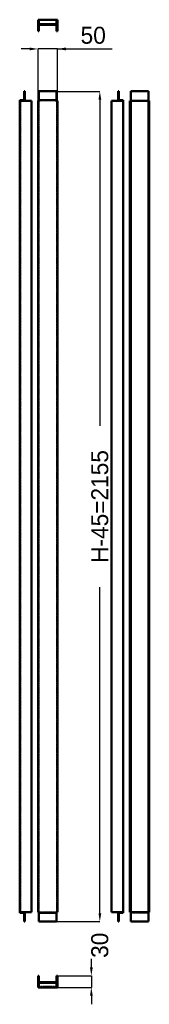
# Model space of a CAD drawing. Header units: millimetres. Extents: x 0 to 335, y -44 to 2511.
import ezdxf

# ---------------------------------------------------------------- set-up
doc = ezdxf.new("R2010")
doc.units = ezdxf.units.MM
doc.linetypes.add('Dashed', pattern=[2, 1, -1])
for name, color, linetype, lineweight in [('AM_0', 7, 'Continuous', 50), ('AM_5', 3, 'Continuous', 25), ('AM_9', 6, 'Dashed', 25)]:
    doc.layers.add(name, color=color, linetype=linetype, lineweight=lineweight)
doc.dimstyles.new('ISO-25', dxfattribs={"dimtxt": 2.5, "dimasz": 2.5, "dimexe": 1.25, "dimexo": 0.625, "dimtad": 1, "dimtxsty": 'Standard', "dimcen": 2.5, "dimadec": 0, "dimazin": 0, "dimtfac": 1, "dimtmove": 0, "dimatfit": 3, "dimfxl": 1, "dimarcsym": 0})

# ---------------------------------------------------------------- blocks, each defined once
blk = doc.blocks.new('1_HP2200_0__0_in_HP2200_0__1300')
at = {"layer": 'AM_0'}
for p, q in [((47.32, 30), (47.32, 0)), ((49.32, 30), (47.32, 30)), ((49.32, 2), (49.32, 30)), ((95.32, 30), (95.32, 2)), ((97.32, 30), (95.32, 30)), ((97.32, 0), (97.32, 30)), ((47.32, 3), (49.32, 3)), ((47.32, 0), (97.32, 0)), ((50.32, 2), (49.32, 2)), ((49.37, 13.5), (49.37, 2)), ((95.27, 13.5), (49.37, 13.5)), ((95.27, 11.5), (49.37, 11.5)), ((50.32, 2), (50.32, 0)), ((95.32, 2), (94.32, 2)), ((94.32, 2), (94.32, 0)), ((95.27, 13.5), (95.27, 2)), ((95.32, 3), (97.32, 3))]:
    blk.add_line(p, q, dxfattribs=at)
at = {"layer": 'AM_9'}
blk.add_line((94.32, 2), (50.32, 2), dxfattribs=at)
blk = doc.blocks.new('2_HP2200_0__0_in_HP2200_0__1300')
at = {"layer": 'AM_0'}
for p, q in [((13.5, 2325.52), (11.5, 2325.52)), ((11.5, 2325.52), (11.5, 2302.52)), ((13.5, 2300.52), (13.5, 2325.52)), ((11.5, 2302.52), (0, 2302.52)), ((0, 2302.52), (0, 193.52)), ((2, 2299.52), (2, 2302.52)), ((2, 2300.52), (30, 2300.52)), ((3, 2300.52), (3, 2299.52)), ((30, 2300.52), (30, 195.52)), ((0, 2299.52), (3, 2299.52)), ((0, 196.52), (3, 196.52)), ((0, 193.52), (11.5, 193.52)), ((2, 193.52), (2, 196.52)), ((30, 195.52), (2, 195.52)), ((3, 196.52), (3, 195.52)), ((11.5, 193.52), (11.5, 170.52)), ((13.5, 170.52), (13.5, 195.52)), ((11.5, 170.52), (13.5, 170.52))]:
    blk.add_line(p, q, dxfattribs=at)
at = {"layer": 'AM_9'}
blk.add_line((2, 2299.52), (2, 196.52), dxfattribs=at)
blk = doc.blocks.new('3_HP2200_0__0_in_HP2200_0__1300')
at = {"layer": 'AM_0'}
for p, q in [((49.37, 2325.52), (49.37, 2300.52)), ((95.27, 2325.52), (49.37, 2325.52)), ((95.27, 2325.52), (95.27, 2300.52)), ((47.32, 2300.52), (49.32, 2300.52)), ((47.32, 2300.52), (47.32, 195.52)), ((49.32, 2300.52), (49.32, 2299.52)), ((95.27, 2302.52), (49.37, 2302.52)), ((50.32, 2300.52), (49.37, 2300.52)), ((50.32, 2302.52), (50.32, 2299.52)), ((94.32, 2302.52), (94.32, 2299.52)), ((95.27, 2300.52), (94.32, 2300.52)), ((95.32, 2300.52), (95.32, 2299.52)), ((95.32, 2300.52), (97.32, 2300.52)), ((97.32, 2300.52), (97.32, 195.52)), ((47.32, 2299.52), (50.32, 2299.52)), ((94.32, 2299.52), (97.32, 2299.52)), ((47.32, 196.52), (50.32, 196.52)), ((47.32, 195.52), (49.32, 195.52)), ((49.32, 196.52), (49.32, 195.52)), ((49.37, 195.52), (49.37, 170.52)), ((50.32, 195.52), (49.37, 195.52)), ((95.27, 193.52), (49.37, 193.52)), ((50.32, 196.52), (50.32, 193.52)), ((94.32, 196.52), (97.32, 196.52)), ((94.32, 196.52), (94.32, 193.52)), ((95.27, 195.52), (94.32, 195.52)), ((95.27, 195.52), (95.27, 170.52)), ((95.32, 196.52), (95.32, 195.52)), ((95.32, 195.52), (97.32, 195.52)), ((95.27, 170.52), (49.37, 170.52))]:
    blk.add_line(p, q, dxfattribs=at)
at = {"layer": 'AM_9'}
for p, q in [((94.32, 2300.52), (50.32, 2300.52)), ((49.32, 2299.52), (49.32, 196.52)), ((95.32, 2299.52), (95.32, 196.52)), ((94.32, 195.52), (50.32, 195.52))]:
    blk.add_line(p, q, dxfattribs=at)
blk = doc.blocks.new('4_HP2200_0__0_in_HP2200_0__1300')
at = {"layer": 'AM_0'}
for p, q in [((254.34, 2325.52), (256.34, 2325.52)), ((254.34, 2300.52), (254.34, 2325.52)), ((256.34, 2325.52), (256.34, 2302.52)), ((265.84, 2300.52), (237.84, 2300.52)), ((237.84, 2300.52), (237.84, 195.52)), ((256.34, 2302.52), (267.84, 2302.52)), ((264.84, 2300.52), (264.84, 2299.52)), ((265.84, 2299.52), (265.84, 2302.52)), ((267.84, 2302.52), (267.84, 193.52)), ((264.84, 2299.52), (267.84, 2299.52)), ((237.84, 195.52), (265.84, 195.52)), ((254.34, 170.52), (254.34, 195.52)), ((267.84, 193.52), (256.34, 193.52)), ((256.34, 193.52), (256.34, 170.52)), ((264.84, 196.52), (264.84, 195.52)), ((264.84, 196.52), (267.84, 196.52)), ((265.84, 193.52), (265.84, 196.52)), ((256.34, 170.52), (254.34, 170.52))]:
    blk.add_line(p, q, dxfattribs=at)
at = {"layer": 'AM_9'}
blk.add_line((265.84, 2299.52), (265.84, 196.52), dxfattribs=at)
blk = doc.blocks.new('5_HP2200_0__0_in_HP2200_0__1300')
at = {"layer": 'AM_0'}
for p, q in [((287.21, 2325.52), (333.11, 2325.52)), ((287.21, 2300.52), (287.21, 2325.52)), ((333.11, 2300.52), (333.11, 2325.52)), ((285.16, 2300.52), (287.16, 2300.52)), ((285.16, 2300.52), (285.16, 195.52)), ((287.16, 2300.52), (287.16, 195.52)), ((287.21, 2300.52), (333.11, 2300.52)), ((288.16, 2299.52), (288.16, 2300.52)), ((332.16, 2299.52), (332.16, 2300.52)), ((333.16, 2300.52), (333.16, 195.52)), ((333.16, 2300.52), (335.16, 2300.52)), ((335.16, 2300.52), (335.16, 195.52)), ((287.16, 2299.52), (288.16, 2299.52)), ((332.16, 2299.52), (333.16, 2299.52)), ((285.16, 195.52), (287.16, 195.52)), ((287.16, 196.52), (288.16, 196.52)), ((287.21, 195.52), (333.11, 195.52)), ((287.21, 170.52), (287.21, 195.52)), ((288.16, 195.52), (288.16, 196.52)), ((332.16, 196.52), (333.16, 196.52)), ((332.16, 195.52), (332.16, 196.52)), ((333.11, 170.52), (333.11, 195.52)), ((333.16, 195.52), (335.16, 195.52)), ((287.21, 170.52), (333.11, 170.52))]:
    blk.add_line(p, q, dxfattribs=at)
at = {"layer": 'AM_9'}
for p, q in [((287.21, 2302.52), (333.11, 2302.52)), ((288.16, 2300.52), (288.16, 2302.52)), ((332.16, 2300.52), (332.16, 2302.52)), ((285.16, 2299.52), (287.16, 2299.52)), ((333.16, 2299.52), (335.16, 2299.52)), ((285.16, 196.52), (287.16, 196.52)), ((287.21, 193.52), (333.11, 193.52)), ((288.16, 193.52), (288.16, 195.52)), ((332.16, 193.52), (332.16, 195.52)), ((333.16, 196.52), (335.16, 196.52))]:
    blk.add_line(p, q, dxfattribs=at)
blk = doc.blocks.new('6_HP2200_0__0_in_HP2200_0__1300')
at = {"layer": 'AM_0'}
for p, q in [((47.32, 2511.44), (97.32, 2511.44)), ((47.32, 2481.44), (47.32, 2511.44)), ((47.32, 2508.44), (49.32, 2508.44)), ((50.32, 2509.44), (49.32, 2509.44)), ((49.32, 2509.44), (49.32, 2481.44)), ((49.37, 2509.44), (49.37, 2497.94)), ((50.32, 2511.44), (50.32, 2509.44)), ((94.32, 2511.44), (94.32, 2509.44)), ((95.32, 2509.44), (94.32, 2509.44)), ((95.27, 2509.44), (95.27, 2497.94)), ((95.32, 2481.44), (95.32, 2509.44)), ((95.32, 2508.44), (97.32, 2508.44)), ((97.32, 2511.44), (97.32, 2481.44)), ((49.32, 2481.44), (47.32, 2481.44)), ((95.27, 2499.94), (49.37, 2499.94)), ((95.27, 2497.94), (49.37, 2497.94)), ((97.32, 2481.44), (95.32, 2481.44))]:
    blk.add_line(p, q, dxfattribs=at)
at = {"layer": 'AM_9'}
blk.add_line((94.32, 2509.44), (50.32, 2509.44), dxfattribs=at)
blk = doc.blocks.new('*D7')
at = {"layer": 'AM_5', "color": 0, "lineweight": -2}
for p, q in [((185.3, 52), (185.3, 74)), ((97.3, 30), (185.3, 30)), ((185.3, 30), (185.3, 0)), ((94.3, 0), (185.3, 0)), ((185.3, -22), (185.3, -44))]:
    blk.add_line(p, q, dxfattribs=at)
at = {"layer": 'AM_5', "color": 0}
for points in [[(181.7, 52), (189, 52), (185.3, 30)], [(189, -22), (181.7, -22), (185.3, 0)]]:
    blk.add_solid(points, dxfattribs=at)
at = {"layer": 'Defpoints', "color": 0}
for p in [(97.3, 30), (94.3, 0), (185.3, 0)]:
    blk.add_point(p, dxfattribs=at)
at = {"layer": 'AM_5', "color": 0, "insert": (207.3, 109.2), "char_height": 44, "attachment_point": 5, "rotation": 90}
blk.add_mtext('30', dxfattribs=at)
blk = doc.blocks.new('*D8')
at = {"layer": 'AM_5', "color": 0, "lineweight": -2}
for p, q in [((25.3, 2435.5), (3.3, 2435.5)), ((47.3, 2300.5), (47.3, 2435.5)), ((97.3, 2435.5), (47.3, 2435.5)), ((97.3, 2300.5), (97.3, 2435.5)), ((97.3, 2435.5), (239, 2435.5)), ((119.3, 2435.5), (141.3, 2435.5))]:
    blk.add_line(p, q, dxfattribs=at)
at = {"layer": 'AM_5', "color": 0}
for points in [[(25.3, 2431.9), (25.3, 2439.2), (47.3, 2435.5)], [(119.3, 2439.2), (119.3, 2431.9), (97.3, 2435.5)]]:
    blk.add_solid(points, dxfattribs=at)
at = {"layer": 'Defpoints', "color": 0}
for p in [(47.3, 2413.5), (47.3, 2300.5), (97.3, 2300.5)]:
    blk.add_point(p, dxfattribs=at)
at = {"layer": 'AM_5', "color": 0, "insert": (190.1, 2470.7), "char_height": 44, "attachment_point": 5}
blk.add_mtext('50', dxfattribs=at)
blk = doc.blocks.new('*D9')
at = {"layer": 'AM_5', "color": 0, "lineweight": -2}
for p, q in [((90.3, 2325.5), (207.3, 2325.5)), ((207.3, 2303.5), (207.3, 1457.1)), ((207.3, 192.5), (207.3, 1038.9)), ((90.3, 170.5), (207.3, 170.5))]:
    blk.add_line(p, q, dxfattribs=at)
at = {"layer": 'AM_5', "color": 0}
for points in [[(211, 2303.5), (203.7, 2303.5), (207.3, 2325.5)], [(203.7, 192.5), (211, 192.5), (207.3, 170.5)]]:
    blk.add_solid(points, dxfattribs=at)
at = {"layer": 'Defpoints', "color": 0}
for p in [(90.3, 2325.5), (90.3, 170.5), (185.3, 170.5)]:
    blk.add_point(p, dxfattribs=at)
at = {"layer": 'AM_5', "color": 0, "insert": (207.3, 1248), "char_height": 44, "attachment_point": 5, "rotation": 90}
blk.add_mtext('H-45=2155', dxfattribs=at)

msp = doc.modelspace()

# ---------------------------------------------------------------- block references
for name in ['6_HP2200_0__0_in_HP2200_0__1300', '2_HP2200_0__0_in_HP2200_0__1300', '3_HP2200_0__0_in_HP2200_0__1300', '4_HP2200_0__0_in_HP2200_0__1300', '5_HP2200_0__0_in_HP2200_0__1300', '1_HP2200_0__0_in_HP2200_0__1300']:
    msp.add_blockref(name, (0, 0))

# ---------------------------------------------------------------- dimensions: what is measured, and where the dimension line sits
at = {"layer": 'AM_5'}
dim = msp.add_linear_dim(base=(47.32, 2435.52), p1=(97.32, 2300.52), p2=(47.32, 2300.52), text='50', dimstyle='ISO-25', override={"dimtxt": 44, "dimasz": 22, "dimexe": 0, "dimexo": 0, "dimgap": 13.2}, dxfattribs=at)
dim.commit()
dim.dimension.update_dxf_attribs({"geometry": '*D8', "text_midpoint": (190.139, 2435.52), "dimtype": 160})
for base, p1, p2, text, picture, middle in [((207.32, 170.52), (90.32, 2325.52), (90.32, 170.52), 'H-45=2155', '*D9', (207.32, 1248.02)), ((185.32, 0), (97.32, 30), (94.32, 0), '30', '*D7', (207.32, 109.2))]:
    dim = msp.add_linear_dim(base=base, p1=p1, p2=p2, angle=90, text=text, dimstyle='ISO-25', override={"dimtxt": 44, "dimasz": 22, "dimexe": 0, "dimexo": 0, "dimgap": 13.2}, dxfattribs=at)
    dim.commit()
    dim.dimension.update_dxf_attribs({"geometry": picture, "text_midpoint": middle, "dimtype": 160, "text_rotation": 90})

doc.saveas('drawing.dxf')
